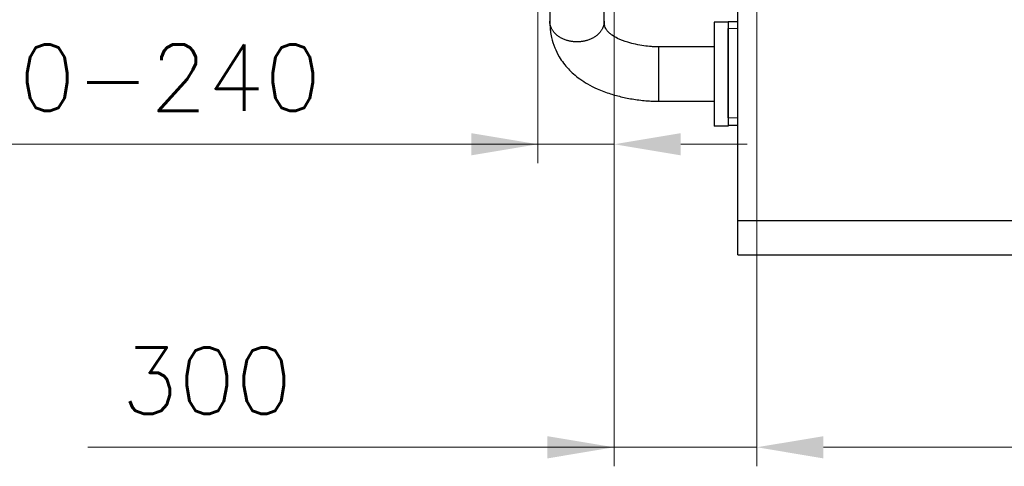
# Model space of a CAD drawing. Header units: inches. Extents: x 0 to 23760, y -13 to 16800.
# Tile 164 of 217: x 14381 to 16451, y 10504 to 11443. Entities that reach past the tile are written whole.
import ezdxf

# ---------------------------------------------------------------- set-up
doc = ezdxf.new("R2010")
doc.units = ezdxf.units.IN
doc.layers.add('254', color=7, linetype='Continuous', true_color=0xffffff)
doc.styles.add('latin_extended', font='simplex.shx')
doc.dimstyles.get("Standard").update_dxf_attribs({"dimtxt": 0.18, "dimasz": 0.18, "dimexe": 0.18, "dimexo": 0.0625, "dimgap": 0.09, "dimtad": 0, "dimtih": 1, "dimtoh": 1, "dimdec": 4, "dimzin": 0, "dimdsep": 46, "dimtxsty": 'Standard', "dimcen": 0.09, "dimadec": 0, "dimazin": 0, "dimtfac": 1, "dimtdec": 4, "dimtofl": 0, "dimtmove": 0, "dimatfit": 3, "dimfxl": 1, "dimtolj": 1, "dimtzin": 0, "dimarcsym": 0})

# ---------------------------------------------------------------- blocks, each defined once
blk = doc.blocks.new('_U1')
at = {"layer": '254', "color": 3, "linetype": 'Continuous', "lineweight": 13, "transparency": 16777216}
for p, q in [((15630.6, 12383.4), (15630.6, 10503.9)), ((15930.6, 12258.4), (15930.6, 10503.9)), ((15630.6, 10543.9), (14524.6, 10543.9)), ((15490.6, 10543.9), (15350.6, 10543.9)), ((15630.6, 10543.9), (15930.6, 10543.9)), ((16070.6, 10543.9), (16210.6, 10543.9))]:
    blk.add_line(p, q, dxfattribs=at)
at = {"layer": '254', "color": 3, "transparency": 16777216}
for points in [[(15490.6, 10520.5), (15490.6, 10567.2), (15630.6, 10543.9)], [(16070.6, 10567.2), (16070.6, 10520.5), (15930.6, 10543.9)]]:
    blk.add_solid(points, dxfattribs=at)
at = {"layer": 'Defpoints', "color": 0, "transparency": 16777216}
for p in [(15630.6, 12423.4), (15930.6, 12298.4), (15930.6, 10543.9)]:
    blk.add_point(p, dxfattribs=at)
at = {"layer": '254', "color": 2, "lineweight": 13, "transparency": 16777216, "insert": (14594.6, 10753.9), "char_height": 140, "attachment_point": 1, "style": 'latin_extended'}
blk.add_mtext('\\A1;300', dxfattribs=at)
blk = doc.blocks.new('_U2')
at = {"layer": '254', "color": 3, "linetype": 'Continuous', "lineweight": 13, "transparency": 16777216}
for p, q in [((15930.6, 11972.4), (15930.6, 10503.9)), ((20080.6, 11946.4), (20080.6, 10503.9)), ((16070.6, 10543.9), (19940.6, 10543.9))]:
    blk.add_line(p, q, dxfattribs=at)
at = {"layer": '254', "color": 3, "transparency": 16777216}
for points in [[(16070.6, 10567.2), (16070.6, 10520.5), (15930.6, 10543.9)], [(19940.6, 10520.5), (19940.6, 10567.2), (20080.6, 10543.9)]]:
    blk.add_solid(points, dxfattribs=at)
at = {"layer": 'Defpoints', "color": 0, "transparency": 16777216}
for p in [(15930.6, 12012.4), (20080.6, 11986.4), (20080.6, 10543.9)]:
    blk.add_point(p, dxfattribs=at)
at = {"layer": '254', "color": 2, "lineweight": 13, "transparency": 16777216, "insert": (17772.3, 10753.9), "char_height": 140, "attachment_point": 1, "style": 'latin_extended'}
blk.add_mtext('\\A1;4150', dxfattribs=at)
blk = doc.blocks.new('_U10')
at = {"layer": '254', "color": 3, "linetype": 'Continuous', "lineweight": 13, "transparency": 16777216}
for p, q in [((15470.6, 11727.4), (15470.6, 11141)), ((15630.6, 11727.4), (15630.6, 11141)), ((15470.6, 11181), (13997.3, 11181)), ((15330.6, 11181), (15190.6, 11181)), ((15630.6, 11181), (15470.6, 11181)), ((15770.6, 11181), (15910.6, 11181))]:
    blk.add_line(p, q, dxfattribs=at)
at = {"layer": '254', "color": 3, "transparency": 16777216}
for points in [[(15330.6, 11157.7), (15330.6, 11204.3), (15470.6, 11181)], [(15770.6, 11204.3), (15770.6, 11157.7), (15630.6, 11181)]]:
    blk.add_solid(points, dxfattribs=at)
at = {"layer": 'Defpoints', "color": 0, "transparency": 16777216}
for p in [(15470.6, 11767.4), (15630.6, 11767.4), (15470.6, 11181)]:
    blk.add_point(p, dxfattribs=at)
at = {"layer": '254', "color": 2, "lineweight": 13, "transparency": 16777216, "insert": (14067.3, 11624.3), "char_height": 140, "attachment_point": 1, "style": 'latin_extended'}
blk.add_mtext('\\A1;\\C31;{\\H1.00x;\\Fsimplex.shx;Flywheel\\Fsimplex.shx;}\\C2;\\P  \\C2;90-240 ', dxfattribs=at)

msp = doc.modelspace()

# ---------------------------------------------------------------- linework, layer by layer
at = {"layer": '254', "color": 2, "linetype": 'Continuous', "lineweight": 25}
for p, q in [((15890.638, 11020.417), (15890.638, 11513.365)), ((15840.638, 11437.353), (15840.638, 11219.353)), ((15870.638, 11437.353), (15840.638, 11437.353)), ((15870.638, 11439.353), (15870.638, 11437.353)), ((15870.638, 11439.353), (15890.638, 11439.353)), ((15870.638, 11437.353), (15870.638, 11219.353)), ((15870.638, 11236.353), (15870.638, 11424.353)), ((15870.638, 11219.353), (15840.638, 11219.353)), ((15870.638, 11221.353), (15890.638, 11221.353)), ((15890.638, 10948.353), (15890.638, 11020.417)), ((15890.638, 11020.417), (20080.638, 11020.417)), ((15890.638, 10948.353), (20080.638, 10948.353))]:
    msp.add_line(p, q, dxfattribs=at)
at = {"layer": '254', "color": 110, "linetype": 'Continuous', "lineweight": 13}
for p, q in [((15870.638, 11424.353), (15890.638, 11424.353)), ((15870.638, 11236.353), (15890.638, 11236.353))]:
    msp.add_line(p, q, dxfattribs=at)
at = {"layer": '254', "color": 2, "linetype": 'Continuous', "lineweight": 25}
for points, knots in [([(15495.488, 11880.274), (15495.488, 11819.146), (15495.488, 11710.004), (15495.488, 11595.473), (15495.488, 11536.68), (15495.488, 11520.512), (15495.488, 11504.344), (15495.488, 11488.176), (15495.488, 11472.008), (15495.488, 11455.837), (15495.488, 11445.056), (15495.488, 11439.664)], [0, 0, 0, 0, 0.41620507, 0.74312018, 0.77981474, 0.81650929, 0.85320385, 0.8898984, 0.92659295, 0.96328751, 1, 1, 1, 1]), ([(15609.788, 11439.706), (15609.788, 11453.996), (15609.788, 11482.574), (15609.788, 11525.442), (15609.788, 11568.308), (15609.788, 11611.175), (15609.788, 11654.042), (15609.788, 11744.01), (15609.788, 11819.689), (15609.788, 11881.079)], [0, 0, 0, 0, 0.09712654, 0.19424764, 0.29136874, 0.38848984, 0.48561094, 0.58273204, 1, 1, 1, 1]), ([(15495.488, 11439.664), (15495.488, 11438.967), (15495.496, 11437.733), (15495.535, 11435.54), (15495.636, 11432.367), (15495.939, 11426.901), (15496.865, 11417.658), (15499.468, 11402.882), (15505.158, 11384.494), (15514.042, 11366.357), (15524.039, 11351.431), (15534.279, 11339.307), (15545.637, 11328.297), (15558.986, 11317.677), (15575.532, 11307.045), (15596.814, 11296.27), (15621.325, 11287.092), (15648.389, 11279.82), (15675.914, 11274.72), (15698.892, 11272.217), (15713.96, 11271.438), (15720.323, 11271.276), (15722.901, 11271.254), (15724.146, 11271.253)], [0, 0, 0, 0, 0.00757355, 0.01341062, 0.02374246, 0.04193182, 0.07269238, 0.1234389, 0.20156416, 0.27298879, 0.32794673, 0.37909628, 0.42778577, 0.48294565, 0.54355415, 0.61302991, 0.7024366, 0.77935011, 0.85985664, 0.94536502, 0.97785402, 0.98930601, 1, 1, 1, 1]), ([(15724.15, 11385.553), (15723.871, 11385.553), (15723.271, 11385.556), (15722.092, 11385.571), (15719.969, 11385.62), (15715.552, 11385.794), (15706.358, 11386.401), (15686.625, 11388.617), (15661.718, 11393.829), (15639.403, 11402.367), (15627.86, 11409.085), (15621.886, 11413.671), (15618.368, 11416.986), (15615.927, 11419.78), (15613.728, 11422.891), (15611.676, 11426.957), (15610.411, 11431.588), (15609.931, 11435.584), (15609.806, 11438.005), (15609.788, 11439.172), (15609.788, 11439.706)], [0, 0, 0, 0, 0.00406181, 0.00870539, 0.01711604, 0.03488699, 0.07292053, 0.15133152, 0.32645026, 0.45449611, 0.54029679, 0.58913958, 0.6321863, 0.67733958, 0.73375777, 0.81181263, 0.90471907, 0.95518686, 0.97974567, 1, 1, 1, 1]), ([(15840.638, 11385.553), (15821.221, 11385.553), (15797.921, 11385.553), (15770.738, 11385.553), (15759.088, 11385.553), (15747.438, 11385.553), (15735.792, 11385.553), (15728.029, 11385.553), (15724.15, 11385.553)], [0, 0, 0, 0, 0.50005491, 0.6000659, 0.70007688, 0.80008786, 0.90009883, 1, 1, 1, 1]), ([(15724.146, 11271.253), (15728.997, 11271.253), (15738.703, 11271.253), (15753.263, 11271.253), (15767.825, 11271.253), (15796.95, 11271.253), (15821.221, 11271.253), (15840.638, 11271.253)], [0, 0, 0, 0, 0.12493785, 0.24994672, 0.3749556, 0.49996448, 1, 1, 1, 1])]:
    msp.add_open_spline(points, degree=3, knots=knots, dxfattribs=at)
for points, weights in [([(15552.638, 11396.207), (15532.438, 11396.206), (15505.608, 11403.886), (15495.497, 11424.294), (15495.488, 11439.665)], [1.01661171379, 1.01661171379, 0.958507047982, 1.01655724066, 1.01661167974]), ([(15724.148, 11284.919), (15724.148, 11278.99), (15724.147, 11273.89), (15724.146, 11271.251), (15724.146, 11271.253)], [1.01661171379, 1.01661171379, 1.00472013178, 0.997070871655, 0.995204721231])]:
    msp.add_rational_spline(points, weights, degree=4, dxfattribs=at)
for points, weights, knots in [([(15609.788, 11439.709), (15609.788, 11439.704), (15609.788, 11439.699), (15609.788, 11439.695), (15609.788, 11424.317), (15599.685, 11403.895), (15572.843, 11396.208), (15552.638, 11396.207)], [1.01661167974, 1.01661169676, 1.01661170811, 1.01661171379, 1.01661171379, 0.958470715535, 1.01661171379, 1.01661171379], [0, 0, 0, 0, 0, 0.0003124, 0.0003124, 0.0003124, 1, 1, 1, 1, 1]), ([(15724.15, 11385.553), (15724.151, 11385.552), (15724.151, 11381.655), (15724.152, 11373.91), (15724.152, 11350.114), (15724.151, 11323.136), (15724.149, 11298.031), (15724.148, 11284.919)], [0.995205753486, 0.992942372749, 0.999163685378, 1.01661171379, 1.01661171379, 0.958470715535, 1.01661171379, 1.01661171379], [0, 0, 0, 0, 0, 0.35392691, 0.35392691, 0.35392691, 1, 1, 1, 1, 1])]:
    msp.add_rational_spline(points, weights, degree=4, knots=knots, dxfattribs=at)

# ---------------------------------------------------------------- dimensions: what is measured, and where the dimension line sits
at = {"layer": '254', "color": 2, "linetype": 'Continuous', "lineweight": 13}
for base, p1, p2, picture, middle in [((15930.638, 10543.853), (15630.638, 12423.353), (15930.638, 12298.353), '_U1', (14774.588, 10543.853)), ((20080.638, 10543.853), (15930.638, 12012.353), (20080.638, 11986.377), '_U2', (18005.638, 10543.853))]:
    dim = msp.add_linear_dim(base=base, p1=p1, p2=p2, dimstyle='Standard', override={"dimscale": 40, "dimtxt": 3.5, "dimasz": 3.5, "dimexe": 1, "dimexo": 1, "dimgap": 1.75, "dimtad": 1, "dimtih": 1, "dimtoh": 0, "dimdec": 2, "dimlfac": 1, "dimzin": 8, "dimdsep": 46, "dimlunit": 2, "dimtxsty": 'latin_extended', "dimsah": 1, "dimse1": 0, "dimse2": 0, "dimsd1": 0, "dimsd2": 0, "dimclrd": 3, "dimclre": 3, "dimclrt": 2, "dimtol": 0, "dimtm": -0.1, "dimtfac": 0.714286, "dimtdec": 3, "dimtofl": 1, "dimtmove": 0, "dimtzin": 8, "dimlwd": 13, "dimlwe": 13}, dxfattribs=at)
    dim.commit()
    dim.dimension.update_dxf_attribs({"geometry": picture, "text_midpoint": middle, "dimtype": 160})
dim = msp.add_linear_dim(base=(15470.638, 11181.001), p1=(15630.638, 11767.353), p2=(15470.638, 11767.353), text='\\C31;{\\H1.00x;\\Fsimplex.shx;Flywheel\\Fsimplex.shx;}\\C2;\\P  \\C2;90-240 ', dimstyle='Standard', override={"dimscale": 40, "dimtxt": 3.5, "dimasz": 3.5, "dimexe": 1, "dimexo": 1, "dimgap": 1.75, "dimtad": 1, "dimtih": 1, "dimtoh": 0, "dimdec": 2, "dimlfac": 0.025, "dimzin": 8, "dimdsep": 46, "dimlunit": 2, "dimpost": '', "dimtxsty": 'latin_extended', "dimsah": 1, "dimse1": 0, "dimse2": 0, "dimsd1": 0, "dimsd2": 0, "dimclrd": 3, "dimclre": 3, "dimclrt": 2, "dimtol": 0, "dimtm": -0.1, "dimtfac": 0.714286, "dimtdec": 3, "dimtofl": 1, "dimtmove": 0, "dimtzin": 8, "dimlwd": 13, "dimlwe": 13}, dxfattribs=at)
dim.commit()
dim.dimension.update_dxf_attribs({"geometry": '_U10', "text_midpoint": (14593.971, 11181.001), "dimtype": 160})

doc.saveas('drawing.dxf')
